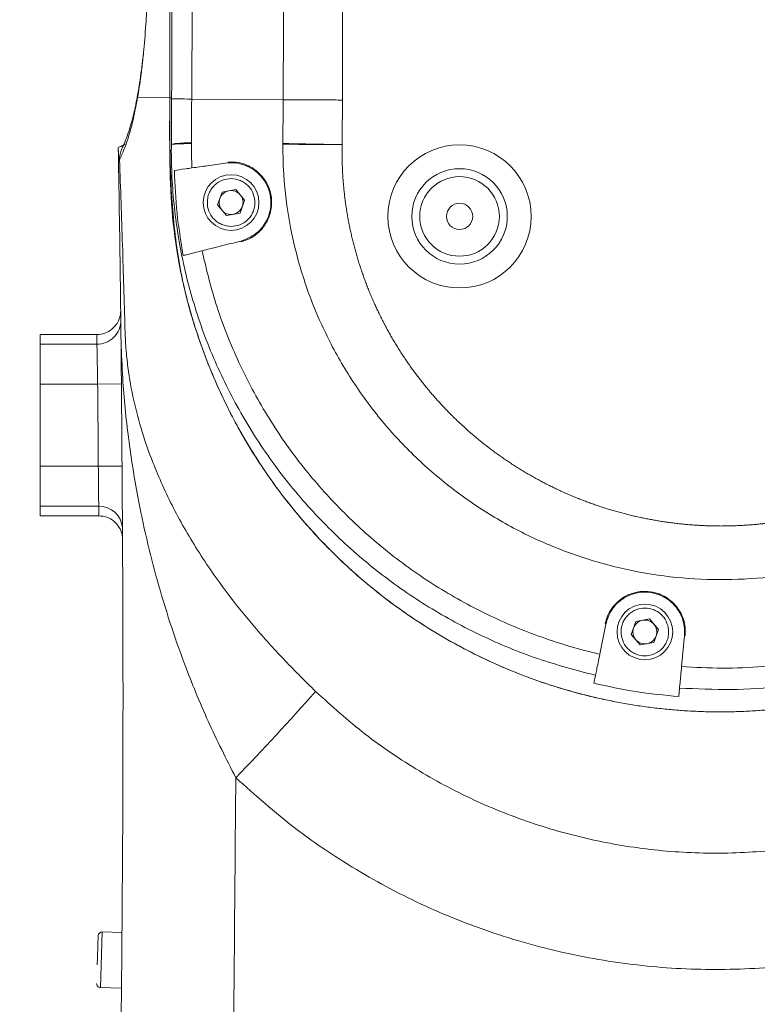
# Model space of a CAD drawing. Header units: millimetres. Extents: x 739 to 2359, y 424 to 1114.
# Tile 34 of 64: x 1781 to 1793, y 991 to 1006. Entities that reach past the tile are written whole.
import ezdxf

# ---------------------------------------------------------------- set-up
doc = ezdxf.new("R2010")
doc.units = ezdxf.units.MM
doc.header["$PDSIZE"] = -1
doc.layers.add('5', color=7, linetype='Continuous', lineweight=35)
doc.styles.add('SLDTEXTSTYLE0', font='TXT', dxfattribs={"width": 0.7})
doc.styles.get("Standard").update_dxf_attribs({"font": 'times.ttf'})
doc.dimstyles.new('ISO-25', dxfattribs={"dimtxt": 3.5, "dimasz": 2.5, "dimexe": 1.25, "dimexo": 0.625, "dimtad": 1, "dimdec": 0, "dimlfac": 8, "dimtxsty": 'Standard', "dimcen": 2.5, "dimadec": 0, "dimazin": 0, "dimtfac": 1, "dimtmove": 0, "dimatfit": 3, "dimfxl": 1, "dimarcsym": 0})
doc.dimstyles.new('SLDDIMSTYLE3', dxfattribs={"dimtxt": 3.5, "dimasz": 2.4, "dimexe": 0, "dimexo": 0.0625, "dimgap": 0.875, "dimtad": 2, "dimlfac": 2, "dimrnd": 1e-09, "dimzin": 12, "dimdsep": 46, "dimtxsty": 'SLDTEXTSTYLE0', "dimsah": 1, "dimcen": 0.09, "dimadec": 0, "dimazin": 3, "dimtfac": 1, "dimtdec": 3, "dimtofl": 0, "dimtmove": 0, "dimatfit": 3, "dimfxl": 1, "dimfrac": 2, "dimtolj": 1, "dimtzin": 12, "dimarcsym": 0})

# ---------------------------------------------------------------- blocks, each defined once
blk = doc.blocks.new('*D100')
at = {"color": 0, "lineweight": -2}
for p, q in [((1793.204, 1027.283), (1754.437, 1027.283)), ((1754.437, 962.183), (1754.437, 1024.883)), ((1793.204, 959.783), (1754.437, 959.783))]:
    blk.add_line(p, q, dxfattribs=at)
at = {"color": 0}
for points in [[(1754.837, 1024.883), (1754.037, 1024.883), (1754.437, 1027.283)], [(1754.037, 962.183), (1754.837, 962.183), (1754.437, 959.783)]]:
    blk.add_solid(points, dxfattribs=at)
at = {"layer": 'Defpoints', "color": 0}
for p in [(1754.437, 1027.283), (1793.267, 1027.283), (1793.267, 959.783)]:
    blk.add_point(p, dxfattribs=at)
at = {"color": 0, "lineweight": 5, "insert": (1750.062, 993.533), "char_height": 3.5, "attachment_point": 2, "rotation": 90, "style": 'SLDTEXTSTYLE0'}
blk.add_mtext('\\A1;540', dxfattribs=at)
blk = doc.blocks.new('*D106')
at = {"color": 0, "lineweight": -2}
for p, q in [((1800.579, 1047.408), (1639.38, 1047.408)), ((1639.38, 1045.008), (1639.38, 902.183)), ((1775.079, 899.783), (1639.38, 899.783))]:
    blk.add_line(p, q, dxfattribs=at)
at = {"color": 0}
for points in [[(1639.78, 1045.008), (1638.98, 1045.008), (1639.38, 1047.408)], [(1638.98, 902.183), (1639.78, 902.183), (1639.38, 899.783)]]:
    blk.add_solid(points, dxfattribs=at)
at = {"layer": 'Defpoints', "color": 0}
for p in [(1800.642, 1047.408), (1639.38, 899.783), (1775.141, 899.783)]:
    blk.add_point(p, dxfattribs=at)
at = {"color": 0, "lineweight": 5, "insert": (1636.755, 973.595), "char_height": 3.5, "attachment_point": 5, "rotation": 90, "style": 'SLDTEXTSTYLE0'}
blk.add_mtext('\\A1;1181', dxfattribs=at)
blk = doc.blocks.new('*D136')
at = {"color": 0, "lineweight": -2}
for start, end in [(95.6132, 128.9573), (149.4719, 184.3868)]:
    blk.add_arc((1793.267, 959.783), 24.508, start, end, dxfattribs=at)
at = {"color": 0}
for points in [[(1790.889, 983.774), (1790.85, 984.573), (1793.267, 984.291)], [(1768.434, 957.858), (1769.228, 957.959), (1769.131, 955.527)]]:
    blk.add_solid(points, dxfattribs=at)
at = {"layer": 'Defpoints', "color": 0}
for p in [(1793.267, 1027.283), (1779.8, 980.259), (1793.267, 959.783), (1793.267, 959.783), (1658.793, 936.072)]:
    blk.add_point(p, dxfattribs=at)
at = {"color": 0, "lineweight": 5, "insert": (1774.493, 975.536), "char_height": 3.5, "attachment_point": 5}
blk.add_mtext('100%%d', dxfattribs=at)

msp = doc.modelspace()

# ---------------------------------------------------------------- linework, layer by layer
at = {"color": 7, "linetype": 'Continuous', "lineweight": 5}
for p, q in [((1783.368051, 1005.437409), (1783.395478, 1005.688857)), ((1783.803674, 1004.929718), (1783.298999, 1004.937454)), ((1783.833119, 1004.929267), (1783.803674, 1004.929718)), ((1783.833027, 1004.914362), (1783.833119, 1004.929267)), ((1785.584844, 1004.899294), (1784.147845, 1004.909277)), ((1782.994713, 1004.138891), (1782.996768, 1004.020125)), ((1783.013989, 1003.954428), (1782.998263, 1003.932753)), ((1784.626419, 1003.447953), (1784.553681, 1003.244031)), ((1784.83939, 1003.486921), (1784.626419, 1003.447953)), ((1784.979622, 1003.321967), (1784.83939, 1003.486921)), ((1784.553681, 1003.244031), (1784.693913, 1003.079077)), ((1784.906884, 1003.118045), (1784.979622, 1003.321967)), ((1784.693913, 1003.079077), (1784.906884, 1003.118045)), ((1781.766652, 1001.207603), (1782.657505, 1001.207603)), ((1781.766652, 1001.054063), (1781.766652, 1001.207603)), ((1782.659348, 1001.054063), (1782.657505, 1001.207603)), ((1781.766652, 1001.054063), (1782.659348, 1001.054063)), ((1781.766652, 1000.429443), (1781.766652, 1001.054063)), ((1782.670155, 1000.429443), (1781.766652, 1000.429443)), ((1781.766652, 999.136554), (1781.766652, 1000.429443)), ((1782.670155, 1000.429443), (1783.045137, 1000.433111)), ((1781.766652, 999.136554), (1782.681076, 999.136554)), ((1781.766652, 998.511935), (1781.766652, 999.136554)), ((1782.681076, 999.136554), (1783.056066, 999.139221)), ((1782.687151, 998.511935), (1781.766652, 998.511935)), ((1781.766652, 998.358395), (1781.766652, 998.511935)), ((1782.687901, 998.358395), (1782.687151, 998.511935)), ((1781.766652, 998.358395), (1782.687901, 998.358395)), ((1791.126419, 996.697953), (1791.053681, 996.494031)), ((1791.33939, 996.736921), (1791.126419, 996.697953)), ((1791.479622, 996.571967), (1791.33939, 996.736921)), ((1790.558846, 996.183115), (1790.653902, 996.656134)), ((1791.406884, 996.368045), (1791.479622, 996.571967)), ((1791.053681, 996.494031), (1791.193913, 996.329077)), ((1791.888916, 996.474588), (1791.843198, 995.987543)), ((1791.193913, 996.329077), (1791.406884, 996.368045)), ((1790.466989, 995.726016), (1790.49227, 995.851819)), ((1791.811656, 995.651517), (1791.799122, 995.517989)), ((1783.051133, 991.807178), (1782.742667, 991.816872)), ((1782.715183, 990.942304), (1783.042301, 990.932024))]:
    msp.add_line(p, q, dxfattribs=at)
at = {"color": 8, "linetype": 'Continuous', "lineweight": 5}
for p, q in [((1784.720727, 1003.918843), (1784.720425, 1003.923114)), ((1782.742667, 991.816872), (1782.726046, 991.287997)), ((1782.726046, 991.287997), (1782.715183, 990.942304))]:
    msp.add_line(p, q, dxfattribs=at)
at = {"color": 8, "linetype": 'Continuous', "lineweight": 5, "flags": 128}
msp.add_lwpolyline([(1783.298999, 1004.937454), (1783.301856, 1004.999197), (1783.302535, 1005.003554)], dxfattribs=at)
at = {"color": 7, "linetype": 'Continuous', "lineweight": 5}
for centre, radius in [((1788.355951, 1003.064627), 1.125), ((1788.355951, 1003.064627), 0.75), ((1784.766652, 1003.282999), 0.4375), ((1788.355951, 1003.064627), 0.625), ((1788.355951, 1003.064627), 0.20625), ((1791.266652, 996.532999), 0.4375)]:
    msp.add_circle(centre, radius, dxfattribs=at)
at = {"color": 8, "linetype": 'Continuous', "lineweight": 5}
for centre, radius, start, end in [((1783.377008, 1003.967624), 0.363259, 153.6302419, 182.0818909), ((1782.68726, 998.137034), 0.374901, 5.1556227, 90.0167391)]:
    msp.add_arc(centre, radius, start, end, dxfattribs=at)
at = {"color": 7, "linetype": 'Continuous', "lineweight": 5}
for centre, radius, start, end in [((1784.766652, 1003.282999), 0.1875, 160.3688408, 220.3688408), ((1784.766652, 1003.282999), 0.1875, 100.3688408, 160.3688408), ((1784.766652, 1003.282999), 0.1875, 40.3688408, 100.3688408), ((1784.766652, 1003.282999), 0.1875, 340.3688408, 40.3688408), ((1784.766652, 1003.282999), 0.1875, 280.3688408, 340.3688408), ((1784.766652, 1003.282999), 0.1875, 220.3688408, 280.3688408), ((1782.659457, 1001.428952), 0.374889, 269.9832397, 0.6609798), ((1298.554642, 995.693894), 484.138674, 0.40742783, 0.56044132), ((1791.266652, 996.532999), 0.1875, 100.3688408, 160.3688408), ((1791.266652, 996.532999), 0.1875, 40.3688408, 100.3688408), ((1791.266652, 996.532999), 0.1875, 160.3688408, 220.3688408), ((1791.266652, 996.532999), 0.1875, 340.3688408, 40.3688408), ((1791.266652, 996.532999), 0.1875, 220.3688408, 280.3688408), ((1791.266652, 996.532999), 0.1875, 280.3688408, 340.3688408), ((1754.891212, 1023.146961), 41.623775, 316.0147972, 318.5588746), ((1782.740704, 991.754403), 0.0625, 88.2, 178.2), ((1782.717146, 991.004773), 0.0625, 178.2, 268.2)]:
    msp.add_arc(centre, radius, start, end, dxfattribs=at)
for points, knots in [([(1783.803674, 1004.929718), (1783.805344, 1007.895196), (1783.808042, 1012.688525), (1783.702883, 1019.308674), (1783.635758, 1023.303155), (1783.543522, 1025.808028), (1783.507208, 1026.824722), (1783.519117, 1027.841122), (1783.623552, 1028.878911), (1783.858262, 1029.924057), (1784.213421, 1030.963072), (1784.682377, 1031.956318), (1785.26208, 1032.889183), (1785.941604, 1033.751884), (1786.712682, 1034.533958), (1787.568457, 1035.222227), (1788.495028, 1035.811343), (1789.481543, 1036.294356), (1790.517299, 1036.660859), (1791.587434, 1036.91017), (1792.678576, 1037.039268), (1793.777125, 1037.042177), (1794.868875, 1036.923321), (1795.940814, 1036.684065), (1796.978116, 1036.323237), (1797.968876, 1035.849795), (1798.901429, 1035.269285), (1799.761277, 1034.585268), (1800.539961, 1033.809975), (1801.227788, 1032.953164), (1801.812548, 1032.023224), (1802.290348, 1031.034565), (1802.656036, 1029.998812), (1802.898672, 1028.927996), (1803.027128, 1027.836579), (1803.001376, 1026.026221), (1802.771996, 1023.516805), (1802.472552, 1020.299621), (1802.13214, 1017.085824), (1801.649921, 1011.763498), (1801.362299, 1007.506398), (1801.147292, 1004.324066)], [0, 0, 0, 0, 0.117031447, 0.18916691, 0.261302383, 0.27468657, 0.288090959, 0.301450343, 0.314773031, 0.329175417, 0.343623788, 0.358026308, 0.372428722, 0.386877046, 0.401279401, 0.41567952, 0.430125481, 0.444525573, 0.45893596, 0.473392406, 0.487802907, 0.502205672, 0.51665433, 0.531057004, 0.545458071, 0.559904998, 0.574306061, 0.588716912, 0.603173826, 0.617584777, 0.63198631, 0.64643371, 0.660835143, 0.675237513, 0.689685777, 0.704088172, 0.746588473, 0.78909842, 0.83161621, 0.874127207, 1, 1, 1, 1]), ([(1801.147292, 1004.324066), (1801.226004, 1005.493963), (1801.502109, 1009.597683), (1802.026489, 1016.132561), (1802.516345, 1021.819355), (1802.837659, 1024.894887), (1802.939907, 1025.863495), (1803.007417, 1026.834086), (1803.013759, 1027.804463), (1802.920121, 1028.812114), (1802.696903, 1029.844138), (1802.350625, 1030.886604), (1801.88987, 1031.884198), (1801.317724, 1032.822271), (1800.645031, 1033.690926), (1799.880188, 1034.479643), (1799.029934, 1035.175191), (1798.108073, 1035.772025), (1797.125592, 1036.262963), (1796.093254, 1036.637741), (1795.025943, 1036.895793), (1793.936208, 1037.03406), (1792.837541, 1037.046154), (1791.744226, 1036.93622), (1790.669932, 1036.705718), (1789.629456, 1036.353426), (1788.634793, 1035.888153), (1787.697726, 1035.315333), (1786.832685, 1034.638615), (1786.048045, 1033.870311), (1785.353161, 1033.019507), (1784.760406, 1032.09431), (1784.274505, 1031.108884), (1783.899113, 1030.076487), (1783.652182, 1029.006938), (1783.520513, 1027.916818), (1783.522115, 1024.914061), (1783.723872, 1020.015337), (1783.799354, 1012.716782), (1783.802144, 1007.68859), (1783.803674, 1004.929718)], [0, 0, 0, 0, 0.046276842, 0.162328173, 0.25874099, 0.271534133, 0.284372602, 0.297180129, 0.30991978, 0.3226298, 0.337038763, 0.351493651, 0.365902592, 0.380311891, 0.394767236, 0.409176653, 0.423579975, 0.438029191, 0.452432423, 0.466834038, 0.481281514, 0.495683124, 0.51009457, 0.524552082, 0.538963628, 0.553365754, 0.567813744, 0.582215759, 0.596618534, 0.611067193, 0.625469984, 0.639881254, 0.654338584, 0.668749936, 0.683135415, 0.69757241, 0.711977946, 0.801544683, 0.891111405, 1, 1, 1, 1]), ([(1786.251159, 1027.080542), (1786.313126, 1024.714703), (1786.440937, 1019.834984), (1786.532609, 1012.438742), (1786.521581, 1007.408893), (1786.516066, 1004.893786)], [0, 0, 0, 0, 0.31996893, 0.659959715, 1, 1, 1, 1]), ([(1783.833119, 1004.929267), (1783.839454, 1007.242781), (1783.852697, 1012.07857), (1783.770741, 1019.437374), (1783.640306, 1024.481118), (1783.57508, 1027.003337)], [0, 0, 0, 0, 0.314389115, 0.657147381, 1, 1, 1, 1]), ([(1785.584844, 1004.899294), (1785.59457, 1007.41063), (1785.607763, 1010.816616), (1785.577703, 1014.222452), (1785.569807, 1015.117062)], [0, 0, 0, 0, 0.737330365, 1, 1, 1, 1]), ([(1784.135918, 1014.807871), (1784.143664, 1013.828322), (1784.169752, 1010.528855), (1784.164122, 1007.229192), (1784.147845, 1004.90928), (1784.147845, 1004.909277)], [0, 0, 0, 0, 0.2968808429, 0.9999992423, 1, 1, 1, 1]), ([(1783.469549, 1007.822987), (1783.470429, 1007.664485), (1783.472188, 1007.347565), (1783.464691, 1006.887387), (1783.449787, 1006.459887), (1783.425738, 1006.033552), (1783.401208, 1005.717742), (1783.382481, 1005.558996), (1783.377924, 1005.520364)], [0, 0, 0, 0, 0.17297793, 0.345862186, 0.518629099, 0.691585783, 0.924945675, 1, 1, 1, 1]), ([(1783.379292, 1005.556054), (1783.37204, 1005.490367), (1783.355956, 1005.344684), (1783.330419, 1005.161156), (1783.312016, 1005.053726), (1783.303397, 1005.003408)], [0, 0, 0, 0, 0.303881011, 0.67395499, 1, 1, 1, 1]), ([(1783.298999, 1004.937454), (1783.27675, 1004.820392), (1783.232232, 1004.586174), (1783.161307, 1004.330332), (1783.0886, 1004.115953), (1783.038861, 1004.008273), (1783.013989, 1003.954428)], [0, 0, 0, 0, 0.247356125, 0.494909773, 0.747429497, 1, 1, 1, 1]), ([(1783.303162, 1005.007433), (1783.294559, 1004.959123), (1783.273454, 1004.840617), (1783.236597, 1004.675522), (1783.192907, 1004.505023), (1783.145509, 1004.354074), (1783.097708, 1004.226883), (1783.06641, 1004.16146), (1783.051109, 1004.129474)], [0, 0, 0, 0, 0.1025715, 0.2516095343, 0.4258791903, 0.6096181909, 0.8091421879, 1, 1, 1, 1]), ([(1783.803674, 1004.929718), (1783.801822, 1004.651932), (1783.798117, 1004.096421), (1783.81957, 1003.263782), (1783.918522, 1002.389066), (1784.133983, 1001.486196), (1784.460107, 1000.567618), (1784.887156, 999.690946), (1785.411824, 998.869072), (1786.024448, 998.110616), (1786.717375, 997.424818), (1787.484369, 996.823288), (1788.31305, 996.310658), (1789.193543, 995.89313), (1790.116096, 995.579601), (1791.067485, 995.370282), (1792.03645, 995.267692), (1793.010889, 995.277192), (1793.978215, 995.394753), (1794.926592, 995.618825), (1795.842858, 995.950347), (1796.71649, 996.381351), (1797.537021, 996.906619), (1798.291763, 997.522599), (1798.973519, 998.218258), (1799.574036, 998.985469), (1800.08285, 999.816641), (1800.495293, 1000.699331), (1800.804753, 1001.60075), (1800.992266, 1002.512755), (1801.088453, 1003.416574), (1801.127677, 1004.021547), (1801.147292, 1004.324066)], [0, 0, 0, 0, 0.02917868, 0.058350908, 0.08743748, 0.121466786, 0.155604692, 0.189634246, 0.223664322, 0.257803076, 0.291833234, 0.325844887, 0.359964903, 0.393976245, 0.427978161, 0.462088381, 0.496090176, 0.530102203, 0.564222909, 0.598235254, 0.632237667, 0.66634859, 0.700351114, 0.734348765, 0.7684546, 0.802452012, 0.836465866, 0.870588, 0.90460184, 0.93632263, 0.968157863, 1, 1, 1, 1]), ([(1801.147292, 1004.324066), (1801.12732, 1003.977343), (1801.087417, 1003.284575), (1800.96625, 1002.271671), (1800.713164, 1001.305953), (1800.36724, 1000.39473), (1799.921156, 999.527591), (1799.378745, 998.717365), (1798.749848, 997.972393), (1798.042173, 997.301807), (1797.262208, 996.717094), (1796.422476, 996.22256), (1795.532931, 995.824121), (1794.603436, 995.530612), (1793.647219, 995.342082), (1792.675989, 995.260723), (1791.701975, 995.291519), (1790.737657, 995.430148), (1789.794647, 995.674876), (1788.886101, 996.026245), (1788.022308, 996.475995), (1787.213532, 997.018893), (1786.472425, 997.65117), (1785.805933, 998.361612), (1785.222119, 999.141841), (1784.731361, 999.98413), (1784.338325, 1000.87602), (1784.034472, 1001.827554), (1783.861006, 1002.836606), (1783.801888, 1003.882039), (1783.803079, 1004.580476), (1783.803674, 1004.929718)], [0, 0, 0, 0, 0.0364837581, 0.0728963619, 0.1069263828, 0.1410649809, 0.1750951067, 0.2091253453, 0.2432640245, 0.2772939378, 0.3113106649, 0.3454357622, 0.379452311, 0.413471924, 0.4476002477, 0.4816201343, 0.5156260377, 0.5497405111, 0.5837465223, 0.6177399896, 0.6518416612, 0.6858348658, 0.7198374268, 0.7539482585, 0.7879508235, 0.8219782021, 0.8561142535, 0.8901420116, 0.9266401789, 0.9633175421, 1, 1, 1, 1]), ([(1783.828166, 1004.196294), (1783.828436, 1004.233431), (1783.829196, 1004.337974), (1783.830401, 1004.509923), (1783.831756, 1004.712143), (1783.832603, 1004.846957), (1783.833027, 1004.914364)], [0, 0, 0, 0, 0.155152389, 0.436768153, 0.718384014, 1, 1, 1, 1]), ([(1784.147845, 1004.909277), (1784.147845, 1004.909275), (1784.146248, 1004.681752), (1784.144534, 1004.45423), (1784.142665, 1004.226708), (1784.142665, 1004.226706)], [0, 0, 0, 0, 0.000010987, 0.999989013, 1, 1, 1, 1]), ([(1785.579573, 1004.20988), (1785.579573, 1004.209882), (1785.581428, 1004.439686), (1785.583136, 1004.669491), (1785.584844, 1004.899294)], [0, 0, 0, 0, 0.000010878, 1, 1, 1, 1]), ([(1786.516066, 1004.893789), (1786.515869, 1004.860757), (1786.515084, 1004.729095), (1786.513612, 1004.495265), (1786.512219, 1004.294467), (1786.51151, 1004.192299)], [0, 0, 0, 0, 0.141264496, 0.563064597, 1, 1, 1, 1]), ([(1783.104372, 1004.200678), (1783.104683, 1004.200879), (1783.105607, 1004.201478), (1783.075512, 1004.183838), (1783.037676, 1004.165205), (1782.999993, 1004.151015), (1782.992874, 1004.148334)], [0, 0, 0, 0, 0.172035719, 0.511437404, 0.907701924, 1, 1, 1, 1]), ([(1782.998263, 1003.932753), (1782.998145, 1003.93966), (1782.997881, 1003.955147), (1782.997438, 1003.981105), (1782.996587, 1004.030789), (1782.995649, 1004.085114), (1782.994694, 1004.140055), (1782.994637, 1004.1433), (1782.994611, 1004.144753)], [0, 0, 0, 0, 0.025720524, 0.05767047, 0.116095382, 0.337195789, 0.703334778, 1, 1, 1, 1]), ([(1783.827888, 1004.093312), (1783.827888, 1004.093314), (1783.82797, 1004.117123), (1783.828067, 1004.151453), (1783.828143, 1004.185768), (1783.828166, 1004.196294)], [0, 0, 0, 0, 0.000072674, 0.69329776, 1, 1, 1, 1]), ([(1784.142665, 1004.226706), (1784.059923, 1004.222292), (1783.89442, 1004.213464), (1783.850253, 1004.202018), (1783.828166, 1004.196294)], [0, 0, 0, 0, 0.499938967, 1, 1, 1, 1]), ([(1784.143434, 1004.209612), (1784.060403, 1004.207809), (1783.894485, 1004.204206), (1783.85026, 1004.19893), (1783.828166, 1004.196294)], [0, 0, 0, 0, 0.500428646, 1, 1, 1, 1]), ([(1784.142665, 1004.226706), (1784.142847, 1004.223855), (1784.14321, 1004.218155), (1784.143359, 1004.212459), (1784.143434, 1004.209612)], [0, 0, 0, 0, 0.500027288, 1, 1, 1, 1]), ([(1784.143434, 1004.209612), (1784.143434, 1004.209609), (1784.143821, 1004.081991), (1784.147086, 1003.954282), (1784.15035, 1003.826575)], [0, 0, 0, 0, 0.000019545, 1, 1, 1, 1]), ([(1785.579463, 1004.199188), (1785.57948, 1004.201019), (1785.579511, 1004.204583), (1785.579553, 1004.208147), (1785.579573, 1004.20988)], [0, 0, 0, 0, 0.513719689, 1, 1, 1, 1]), ([(1799.325369, 1003.727612), (1799.301773, 1003.480286), (1799.254503, 1002.984832), (1799.0798, 1002.258), (1798.832888, 1001.553669), (1798.506634, 1000.881956), (1798.109868, 1000.249848), (1797.643356, 999.659914), (1797.109266, 999.122276), (1796.515085, 998.643035), (1795.869487, 998.230141), (1795.178566, 997.891915), (1794.452076, 997.630677), (1793.698647, 997.450023), (1792.926853, 997.356084), (1792.146871, 997.34801), (1791.369673, 997.426192), (1790.605559, 997.593144), (1789.863889, 997.844214), (1789.155218, 998.176033), (1788.490094, 998.587072), (1787.875544, 999.069275), (1787.320277, 999.615927), (1786.833571, 1000.22172), (1786.418857, 1000.876326), (1786.081582, 1001.570907), (1785.828125, 1002.2973), (1785.659321, 1003.044523), (1785.58549, 1003.682962), (1785.58099, 1004.068407), (1785.579463, 1004.199188)], [0, 0, 0, 0, 0.035298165, 0.070710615, 0.106014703, 0.141295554, 0.176684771, 0.211967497, 0.248048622, 0.284242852, 0.320325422, 0.356815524, 0.393420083, 0.429911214, 0.466777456, 0.503760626, 0.540627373, 0.577634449, 0.614759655, 0.651765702, 0.688684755, 0.725722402, 0.762639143, 0.799263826, 0.83600697, 0.872629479, 0.908847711, 0.945183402, 0.981400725, 1, 1, 1, 1]), ([(1785.579463, 1004.199188), (1785.642228, 1004.198724), (1785.767153, 1004.197801), (1785.998441, 1004.196091), (1786.24876, 1004.194241), (1786.42402, 1004.192946), (1786.51151, 1004.192299)], [0, 0, 0, 0, 0.251387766, 0.500352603, 0.750573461, 1, 1, 1, 1]), ([(1785.579573, 1004.20988), (1785.642328, 1004.208696), (1785.767233, 1004.20634), (1785.998494, 1004.201977), (1786.248787, 1004.197255), (1786.424028, 1004.19395), (1786.51151, 1004.192299)], [0, 0, 0, 0, 0.251387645, 0.500352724, 0.750573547, 1, 1, 1, 1]), ([(1786.51151, 1004.192299), (1786.510991, 1004.16217), (1786.510244, 1004.118742), (1786.510088, 1004.048705), (1786.510598, 1003.982199), (1786.512328, 1003.902409), (1786.515155, 1003.82265), (1786.519083, 1003.742937), (1786.524108, 1003.663287), (1786.53023, 1003.583713), (1786.537445, 1003.50423), (1786.54437, 1003.438084), (1786.551978, 1003.372015), (1786.560269, 1003.306027), (1786.571307, 1003.226984), (1786.583435, 1003.148102), (1786.596652, 1003.069395), (1786.610958, 1002.990879), (1786.626348, 1002.912567), (1786.640073, 1002.847491), (1786.65447, 1002.782563), (1786.669538, 1002.717785), (1786.68869, 1002.640308), (1786.708906, 1002.563101), (1786.730179, 1002.486179), (1786.7525, 1002.409555), (1786.775874, 1002.333246), (1786.800293, 1002.257264), (1786.825751, 1002.181624), (1786.847826, 1002.118887), (1786.870553, 1002.056385), (1786.893923, 1001.994119), (1786.922988, 1001.91979), (1786.953076, 1001.84587), (1786.984179, 1001.772371), (1787.016284, 1001.699304), (1787.049386, 1001.626684), (1787.083478, 1001.554523), (1787.118552, 1001.482834), (1787.1546, 1001.41163), (1787.191616, 1001.340924), (1787.22959, 1001.270728), (1787.268518, 1001.201057), (1787.301747, 1001.143445), (1787.335563, 1001.086179), (1787.369966, 1001.02926), (1787.41218, 1000.961529), (1787.455315, 1000.894382), (1787.499364, 1000.827829), (1787.544317, 1000.761885), (1787.590161, 1000.696556), (1787.636887, 1000.631856), (1787.684485, 1000.567794), (1787.732947, 1000.504384), (1787.782262, 1000.441634), (1787.832422, 1000.379558), (1787.874918, 1000.328398), (1787.909327, 1000.287818), (1787.935339, 1000.257559), (1787.961555, 1000.227476), (1787.987974, 1000.197572), (1788.014594, 1000.167847), (1788.041415, 1000.138302), (1788.068436, 1000.10894), (1788.095655, 1000.079762), (1788.123072, 1000.05077), (1788.150685, 1000.021965), (1788.178493, 999.993346), (1788.206493, 999.964917), (1788.234685, 999.936678), (1788.263067, 999.908629), (1788.291637, 999.880774), (1788.329982, 999.84389), (1788.397738, 999.780022), (1788.49636, 999.690735), (1788.597347, 999.604132), (1788.700047, 999.519591), (1788.78356, 999.453618), (1788.868371, 999.389344), (1788.932622, 999.342001), (1788.997504, 999.295528), (1789.063006, 999.249932), (1789.129114, 999.20522), (1789.195815, 999.161398), (1789.263096, 999.118471), (1789.330943, 999.076444), (1789.399348, 999.035332), (1789.468294, 998.995132), (1789.537767, 998.955852), (1789.607759, 998.917505), (1789.666505, 998.886327), (1789.725559, 998.855738), (1789.784917, 998.825741), (1789.85662, 998.790697), (1789.928786, 998.756614), (1790.0014, 998.723499), (1790.074451, 998.691357), (1790.135678, 998.665389), (1790.184864, 998.645104), (1790.215689, 998.632631), (1790.246575, 998.620312), (1790.277522, 998.608147), (1790.314755, 998.593796), (1790.352082, 998.579693), (1790.389503, 998.565838), (1790.439518, 998.547696), (1790.502261, 998.525639), (1790.577898, 998.500171), (1790.653865, 998.475709), (1790.73015, 998.452257), (1790.80674, 998.429818), (1790.88362, 998.408396), (1790.960777, 998.387995), (1791.038197, 998.368613), (1791.115869, 998.350271), (1791.19378, 998.332969), (1791.271914, 998.316704), (1791.337199, 998.304012), (1791.402605, 998.291971), (1791.468129, 998.280578), (1791.546932, 998.267947), (1791.625896, 998.256365), (1791.705006, 998.245828), (1791.784248, 998.23633), (1791.863608, 998.22788), (1791.943073, 998.22048), (1792.022629, 998.214134), (1792.102263, 998.208844), (1792.181959, 998.204612), (1792.261705, 998.201437), (1792.341485, 998.19932), (1792.421287, 998.198263), (1792.501096, 998.198264), (1792.567598, 998.199149), (1792.634085, 998.200694), (1792.700556, 998.2029), (1792.780279, 998.206601), (1792.859946, 998.211353), (1792.939543, 998.217155), (1793.019057, 998.22401), (1793.098473, 998.231916), (1793.177778, 998.240871), (1793.256957, 998.250879), (1793.335996, 998.261936), (1793.414882, 998.274041), (1793.493599, 998.287198), (1793.572134, 998.3014), (1793.650473, 998.316644), (1793.728603, 998.332929), (1793.80651, 998.350247), (1793.871236, 998.365538), (1793.935804, 998.381471), (1794.000213, 998.398045), (1794.077234, 998.418958), (1794.153971, 998.440886), (1794.230411, 998.46383), (1794.306539, 998.487788), (1794.382341, 998.512758), (1794.457803, 998.538737), (1794.532911, 998.565722), (1794.607652, 998.593709), (1794.682012, 998.622692), (1794.755979, 998.652663), (1794.82954, 998.683619), (1794.890492, 998.71023), (1794.951173, 998.737448), (1795.01158, 998.765272), (1795.083618, 998.799623), (1795.155191, 998.834931), (1795.22629, 998.871187), (1795.296896, 998.908393), (1795.366998, 998.946538), (1795.436587, 998.985613), (1795.505645, 999.02562), (1795.574158, 999.066551), (1795.642116, 999.108398), (1795.709505, 999.151156), (1795.776307, 999.194824), (1795.842521, 999.23938), (1795.908132, 999.284819), (1795.962295, 999.323414), (1796.016065, 999.362551), (1796.06944, 999.402229), (1796.132845, 999.450699), (1796.195592, 999.500016), (1796.247326, 999.541812), (1796.288372, 999.575663), (1796.318984, 999.601259), (1796.349423, 999.62706), (1796.379687, 999.653066), (1796.409775, 999.679276), (1796.439685, 999.705689), (1796.469415, 999.732304), (1796.498965, 999.759119), (1796.528332, 999.786134), (1796.557515, 999.813348), (1796.586513, 999.840759), (1796.615324, 999.868366), (1796.643948, 999.896168), (1796.672382, 999.924163), (1796.700627, 999.95235), (1796.72868, 999.980727), (1796.765828, 1000.018815), (1796.81178, 1000.066895), (1796.866135, 1000.125333), (1796.919695, 1000.1845), (1796.972451, 1000.244386), (1797.024391, 1000.30498), (1797.075505, 1000.366273), (1797.125778, 1000.428258), (1797.175204, 1000.490921), (1797.223772, 1000.55425), (1797.271473, 1000.618235), (1797.318297, 1000.682865), (1797.364233, 1000.748128), (1797.401767, 1000.803033), (1797.438734, 1000.858317), (1797.475133, 1000.91398), (1797.517899, 1000.981364), (1797.559743, 1001.049324), (1797.600657, 1001.117848), (1797.640632, 1001.186924), (1797.679658, 1001.25654), (1797.71773, 1001.326683), (1797.754839, 1001.39734), (1797.790983, 1001.468496), (1797.826138, 1001.540145), (1797.85461, 1001.60025), (1797.882459, 1001.660644), (1797.909686, 1001.721323), (1797.941349, 1001.794582), (1797.972004, 1001.868269), (1798.00165, 1001.942368), (1798.030274, 1002.016868), (1798.057872, 1002.091753), (1798.084442, 1002.167009), (1798.109976, 1002.242624), (1798.134467, 1002.318582), (1798.157913, 1002.39487), (1798.180305, 1002.471473), (1798.198082, 1002.535561), (1798.215194, 1002.599827), (1798.231638, 1002.66427), (1798.250297, 1002.741867), (1798.267881, 1002.819715), (1798.28439, 1002.897798), (1798.299822, 1002.976101), (1798.314173, 1003.054609), (1798.327442, 1003.133308), (1798.339626, 1003.212182), (1798.350723, 1003.291215), (1798.360731, 1003.370395), (1798.369645, 1003.449704), (1798.377472, 1003.529129), (1798.384168, 1003.608656), (1798.389887, 1003.688262), (1798.392998, 1003.747986), (1798.394885, 1003.781134), (1798.395261, 1003.787723)], [0, 0, 0, 0, 0.004911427, 0.007079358, 0.011415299, 0.015751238, 0.020087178, 0.024423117, 0.028759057, 0.033094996, 0.037430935, 0.041766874, 0.043934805, 0.048270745, 0.052606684, 0.056942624, 0.061278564, 0.065614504, 0.069950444, 0.074286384, 0.076454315, 0.080790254, 0.085126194, 0.089462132, 0.09379807, 0.098134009, 0.102469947, 0.106805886, 0.111141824, 0.115477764, 0.117645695, 0.121981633, 0.126317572, 0.130653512, 0.13498945, 0.139325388, 0.143661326, 0.147997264, 0.152333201, 0.156669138, 0.161005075, 0.165341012, 0.169676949, 0.174012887, 0.176180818, 0.180516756, 0.184852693, 0.189188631, 0.193524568, 0.197860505, 0.202196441, 0.206532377, 0.210868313, 0.215204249, 0.219540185, 0.22387612, 0.228212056, 0.230379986, 0.232547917, 0.234715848, 0.236883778, 0.239051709, 0.24121964, 0.24338757, 0.245555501, 0.247723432, 0.249891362, 0.252059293, 0.254227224, 0.256395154, 0.258563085, 0.260731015, 0.262898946, 0.26723488, 0.275907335, 0.284579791, 0.288915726, 0.297588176, 0.30192411, 0.306260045, 0.31059598, 0.314931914, 0.319267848, 0.323603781, 0.327939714, 0.332275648, 0.336611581, 0.340947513, 0.345283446, 0.349619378, 0.353955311, 0.356123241, 0.360459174, 0.364795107, 0.36913104, 0.373466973, 0.377802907, 0.382138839, 0.38430677, 0.3864747, 0.38755866, 0.389726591, 0.391894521, 0.394062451, 0.396230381, 0.398398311, 0.402734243, 0.407070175, 0.411406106, 0.415742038, 0.42007797, 0.424413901, 0.428749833, 0.433085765, 0.437421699, 0.441757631, 0.446093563, 0.450429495, 0.452597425, 0.456933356, 0.461269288, 0.46560522, 0.46994115, 0.474277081, 0.478613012, 0.482948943, 0.487284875, 0.491620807, 0.495956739, 0.500292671, 0.504628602, 0.508964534, 0.513300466, 0.517636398, 0.519804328, 0.524140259, 0.52847619, 0.532812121, 0.537148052, 0.541483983, 0.545819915, 0.550155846, 0.554491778, 0.55882771, 0.563163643, 0.567499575, 0.571835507, 0.576171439, 0.580507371, 0.584843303, 0.589179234, 0.591347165, 0.595683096, 0.600019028, 0.604354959, 0.608690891, 0.613026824, 0.617362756, 0.62169869, 0.626034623, 0.630370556, 0.634706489, 0.639042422, 0.643378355, 0.647714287, 0.649882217, 0.65421815, 0.658554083, 0.662890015, 0.667225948, 0.671561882, 0.675897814, 0.680233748, 0.684569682, 0.688905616, 0.693241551, 0.697577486, 0.70191342, 0.706249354, 0.710585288, 0.714921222, 0.717089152, 0.721425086, 0.725761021, 0.730096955, 0.734432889, 0.73660082, 0.73876875, 0.740936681, 0.743104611, 0.745272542, 0.747440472, 0.749608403, 0.751776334, 0.753944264, 0.756112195, 0.758280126, 0.760448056, 0.762615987, 0.764783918, 0.766951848, 0.769119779, 0.77128771, 0.775623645, 0.779959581, 0.784295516, 0.788631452, 0.792967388, 0.797303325, 0.801639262, 0.805975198, 0.810311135, 0.814647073, 0.81898301, 0.823318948, 0.827654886, 0.829822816, 0.834158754, 0.838494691, 0.842830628, 0.847166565, 0.851502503, 0.855838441, 0.860174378, 0.864510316, 0.868846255, 0.873182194, 0.877518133, 0.879686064, 0.884022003, 0.888357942, 0.89269388, 0.897029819, 0.901365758, 0.905701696, 0.910037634, 0.914373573, 0.918709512, 0.923045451, 0.927381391, 0.931717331, 0.933885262, 0.938221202, 0.942557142, 0.946893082, 0.951229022, 0.955564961, 0.9599009, 0.964236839, 0.968572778, 0.972908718, 0.977244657, 0.981580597, 0.985916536, 0.990252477, 0.994588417, 0.998924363, 1, 1, 1, 1]), ([(1790.49227, 995.851819), (1790.187129, 995.932515), (1789.575946, 996.094144), (1788.699601, 996.459511), (1787.865301, 996.909381), (1787.087129, 997.45096), (1786.3724, 998.072726), (1785.724508, 998.774272), (1785.156961, 999.551689), (1784.677225, 1000.394496), (1784.29847, 1001.281536), (1784.0284, 1002.201806), (1783.864961, 1003.141239), (1783.827711, 1003.776505), (1783.827888, 1004.093309), (1783.827888, 1004.093312)], [0, 0, 0, 0, 0.0825922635, 0.1654285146, 0.2480175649, 0.3305771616, 0.413385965, 0.4959392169, 0.5805258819, 0.6653897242, 0.7499681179, 0.83322198, 0.9167493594, 0.9999993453, 1, 1, 1, 1]), ([(1783.0383, 1001.086986), (1783.035404, 1001.338318), (1783.02447, 1002.287402), (1783.009366, 1003.23563), (1782.998263, 1003.932753)], [0, 0, 0, 0, 0.264815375, 1, 1, 1, 1]), ([(1783.013989, 1003.954428), (1783.030138, 1003.507455), (1783.061968, 1002.626509), (1783.087579, 1001.737528), (1783.09981, 1001.299617), (1783.09981, 1001.299615)], [0, 0, 0, 0, 0.507376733, 0.999997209, 1, 1, 1, 1]), ([(1783.875637, 1003.787473), (1783.925095, 1003.794513), (1783.993097, 1003.804192), (1784.116655, 1003.821779), (1784.15035, 1003.826575)], [0, 0, 0, 0, 0.727303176, 1, 1, 1, 1]), ([(1784.15035, 1003.826575), (1784.231124, 1003.838073), (1784.407266, 1003.863144), (1784.58328, 1003.888198), (1784.678578, 1003.901762)], [0, 0, 0, 0, 0.458571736, 1, 1, 1, 1]), ([(1784.678578, 1003.901762), (1784.729849, 1003.905357), (1784.831036, 1003.912452), (1784.981007, 1003.876559), (1785.125836, 1003.803783), (1785.250977, 1003.690909), (1785.339675, 1003.54843), (1785.386552, 1003.399583), (1785.39632, 1003.254548), (1785.371467, 1003.100634), (1785.296921, 1002.932202), (1785.145801, 1002.762275), (1785.000927, 1002.707715), (1784.918921, 1002.676831)], [0, 0, 0, 0, 0.096224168, 0.189905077, 0.283414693, 0.38066116, 0.457429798, 0.518122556, 0.579017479, 0.636277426, 0.719761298, 0.84137161, 1, 1, 1, 1]), ([(1784.720727, 1003.918843), (1784.772576, 1003.91893), (1784.871568, 1003.919095), (1785.043793, 1003.867204), (1785.204336, 1003.762882), (1785.318827, 1003.614621), (1785.383814, 1003.465391), (1785.414747, 1003.28898), (1785.389096, 1003.108243), (1785.316852, 1002.950097), (1785.22308, 1002.828943), (1785.090699, 1002.722281), (1784.979872, 1002.684458), (1784.922094, 1002.664739)], [0, 0, 0, 0, 0.082078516, 0.156707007, 0.283020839, 0.379746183, 0.4505773, 0.540296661, 0.661510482, 0.734263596, 0.814937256, 0.903520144, 1, 1, 1, 1]), ([(1783.875637, 1003.787473), (1783.88502, 1003.563834), (1783.903849, 1003.115045), (1783.977558, 1002.671946), (1784.014536, 1002.44965)], [0, 0, 0, 0, 0.498316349, 1, 1, 1, 1]), ([(1784.397776, 1003.215505), (1784.394243, 1003.262795), (1784.388789, 1003.335805), (1784.41898, 1003.430199), (1784.455917, 1003.497526), (1784.505837, 1003.556252), (1784.583663, 1003.616453), (1784.697519, 1003.660828), (1784.819689, 1003.659644), (1784.913791, 1003.630909), (1784.981256, 1003.593681), (1785.03966, 1003.543786), (1785.101328, 1003.466202), (1785.122086, 1003.39597), (1785.135528, 1003.350493)], [0, 0, 0, 0, 0.119721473, 0.184832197, 0.249999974, 0.315110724, 0.380278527, 0.5, 0.619721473, 0.684832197, 0.749999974, 0.815110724, 0.880278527, 1, 1, 1, 1]), ([(1785.135528, 1003.350493), (1785.13906, 1003.303202), (1785.144514, 1003.230193), (1785.114323, 1003.135799), (1785.077386, 1003.068471), (1785.027466, 1003.009746), (1784.94964, 1002.949545), (1784.835784, 1002.90517), (1784.713614, 1002.906354), (1784.619513, 1002.935089), (1784.552048, 1002.972317), (1784.493643, 1003.022211), (1784.431975, 1003.099795), (1784.411217, 1003.170027), (1784.397776, 1003.215505)], [0, 0, 0, 0, 0.119721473, 0.184832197, 0.249999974, 0.315110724, 0.380278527, 0.5, 0.619721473, 0.684832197, 0.749999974, 0.815110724, 0.880278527, 1, 1, 1, 1]), ([(1784.918921, 1002.676831), (1784.865158, 1002.663326), (1784.757633, 1002.636316), (1784.59631, 1002.595792), (1784.447326, 1002.558367), (1784.352108, 1002.534448), (1784.31068, 1002.524041)], [0, 0, 0, 0, 0.265240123, 0.530480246, 0.795720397, 1, 1, 1, 1]), ([(1784.31068, 1002.524041), (1784.22566, 1002.502684), (1784.093284, 1002.469432), (1784.035285, 1002.454862), (1784.014536, 1002.44965)], [0, 0, 0, 0, 0.642263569, 1, 1, 1, 1]), ([(1784.31068, 1002.524041), (1784.372176, 1002.264728), (1784.505664, 1001.701836), (1784.827302, 1000.867812), (1785.256229, 1000.033441), (1785.774814, 999.259002), (1786.374182, 998.554742), (1787.04203, 997.925068), (1787.778348, 997.369075), (1788.576903, 996.897241), (1789.426568, 996.514694), (1790.096632, 996.294947), (1790.478291, 996.202605), (1790.558846, 996.183115)], [0, 0, 0, 0, 0.08508549, 0.184695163, 0.284640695, 0.384257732, 0.481640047, 0.579326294, 0.676714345, 0.775556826, 0.874708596, 0.973555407, 1, 1, 1, 1]), ([(1782.657505, 1001.207603), (1782.699653, 1001.211747), (1782.783951, 1001.220036), (1782.896143, 1001.284665), (1782.981485, 1001.379807), (1783.024644, 1001.485098), (1783.032708, 1001.556444), (1783.032484, 1001.585665), (1783.032471, 1001.587393)], [0, 0, 0, 0, 0.212872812, 0.425743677, 0.638671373, 0.851721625, 0.991231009, 1, 1, 1, 1]), ([(1783.09981, 1001.299615), (1783.09981, 1001.299612), (1783.102413, 1001.195413), (1783.113314, 1000.988238), (1783.153636, 1000.606765), (1783.232414, 1000.165648), (1783.364329, 999.673942), (1783.561576, 999.11409), (1783.84912, 998.477257), (1784.255172, 997.773453), (1784.700028, 997.138454), (1785.160766, 996.57421), (1785.610373, 996.076352), (1785.932976, 995.757377), (1786.093901, 995.598261)], [0, 0, 0, 0, 0.000001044, 0.043668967, 0.087466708, 0.170118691, 0.253164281, 0.336160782, 0.462801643, 0.589737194, 0.716126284, 0.810713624, 0.905577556, 1, 1, 1, 1]), ([(1782.403122, 970.313802), (1782.405193, 970.353345), (1782.409372, 970.433137), (1782.422521, 970.685633), (1782.441624, 971.057142), (1782.491799, 972.052598), (1782.563105, 973.543882), (1782.698451, 976.640352), (1782.850306, 980.842872), (1782.984226, 986.152395), (1783.056552, 991.29643), (1783.078051, 996.275917), (1783.05155, 999.483319), (1783.0383, 1001.086986)], [0, 0, 0, 0, 0.0041934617, 0.0084619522, 0.0246583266, 0.0408718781, 0.105529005, 0.1702011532, 0.342583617, 0.5149860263, 0.6873826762, 0.8436946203, 1, 1, 1, 1]), ([(1782.670155, 1000.429443), (1782.669541, 1000.46826), (1782.667818, 1000.577077), (1782.664923, 1000.748353), (1782.662009, 1000.911777), (1782.659882, 1001.025992), (1782.659526, 1001.044706), (1782.659348, 1001.054063)], [0, 0, 0, 0, 0.121764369, 0.341345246, 0.560908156, 0.780456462, 1, 1, 1, 1]), ([(1784.840317, 994.240391), (1784.691937, 994.535427), (1784.39506, 995.125735), (1783.972679, 996.159372), (1783.58921, 997.335456), (1783.314561, 998.520568), (1783.147075, 999.57886), (1783.06545, 1000.387496), (1783.045644, 1000.897789), (1783.0383, 1001.086986)], [0, 0, 0, 0, 0.135397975, 0.270903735, 0.463170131, 0.655559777, 0.788659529, 0.921643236, 1, 1, 1, 1]), ([(1791.843198, 995.987543), (1792.056132, 995.976458), (1792.482, 995.954289), (1793.223896, 995.986456), (1794.062846, 996.099009), (1794.983128, 996.330591), (1795.871268, 996.662329), (1796.714379, 997.09404), (1797.503005, 997.616568), (1798.1974, 998.198156), (1798.793889, 998.82293), (1799.305986, 999.468794), (1799.589613, 999.938497), (1799.731245, 1000.173048)], [0, 0, 0, 0, 0.067855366, 0.135711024, 0.23611672, 0.336842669, 0.437244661, 0.537387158, 0.637851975, 0.737986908, 0.825253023, 0.912738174, 1, 1, 1, 1]), ([(1800.018573, 999.999407), (1799.816463, 999.671342), (1799.412235, 999.015196), (1798.683344, 998.190929), (1797.90907, 997.499322), (1797.108721, 996.93504), (1796.250309, 996.462664), (1795.342579, 996.092067), (1794.399037, 995.823364), (1793.486877, 995.671682), (1792.621132, 995.612714), (1792.081481, 995.638583), (1791.811656, 995.651517)], [0, 0, 0, 0, 0.117995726, 0.23599678, 0.335629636, 0.435591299, 0.535233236, 0.634988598, 0.735062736, 0.834822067, 0.917411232, 1, 1, 1, 1]), ([(1782.687151, 998.511935), (1782.687122, 998.515458), (1782.687043, 998.525335), (1782.686456, 998.597047), (1782.685207, 998.738477), (1782.683404, 998.925754), (1782.681852, 999.066287), (1782.681076, 999.136554)], [0, 0, 0, 0, 0.121711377, 0.3412758, 0.560845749, 0.780421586, 1, 1, 1, 1]), ([(1783.057098, 998.037674), (1783.05616, 998.047065), (1783.051041, 998.098286), (1783.010697, 998.186058), (1782.92686, 998.281365), (1782.81427, 998.345953), (1782.730024, 998.354248), (1782.687901, 998.358395)], [0, 0, 0, 0, 0.053172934, 0.290015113, 0.526719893, 0.763358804, 1, 1, 1, 1]), ([(1790.64162, 996.658469), (1790.655777, 996.709585), (1790.682807, 996.807184), (1790.782315, 996.962044), (1790.931091, 997.089773), (1791.11028, 997.158159), (1791.275837, 997.176767), (1791.457622, 997.152877), (1791.625783, 997.071106), (1791.756396, 996.950177), (1791.843461, 996.819674), (1791.902984, 996.655982), (1791.901926, 996.536067), (1791.901374, 996.47355)], [0, 0, 0, 0, 0.082037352, 0.156637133, 0.282903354, 0.37964074, 0.450487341, 0.540173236, 0.661378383, 0.734152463, 0.814855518, 0.903475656, 1, 1, 1, 1]), ([(1790.653902, 996.656134), (1790.67726, 996.730574), (1790.722803, 996.875714), (1790.87659, 997.03641), (1791.053716, 997.12969), (1791.229761, 997.164699), (1791.39781, 997.151459), (1791.548484, 997.097474), (1791.691873, 997.002972), (1791.824457, 996.844225), (1791.893043, 996.654564), (1791.890054, 996.524217), (1791.888916, 996.474588)], [0, 0, 0, 0, 0.140106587, 0.273178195, 0.368996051, 0.444880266, 0.521192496, 0.588355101, 0.657950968, 0.765177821, 0.910592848, 1, 1, 1, 1]), ([(1790.897776, 996.465505), (1790.894243, 996.512795), (1790.888789, 996.585805), (1790.91898, 996.680199), (1790.955917, 996.747526), (1791.005837, 996.806252), (1791.083663, 996.866453), (1791.197519, 996.910828), (1791.319689, 996.909644), (1791.413791, 996.880909), (1791.481256, 996.843681), (1791.53966, 996.793786), (1791.601328, 996.716202), (1791.622086, 996.64597), (1791.635528, 996.600493)], [0, 0, 0, 0, 0.119721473, 0.184832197, 0.249999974, 0.315110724, 0.380278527, 0.5, 0.619721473, 0.684832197, 0.749999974, 0.815110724, 0.880278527, 1, 1, 1, 1]), ([(1791.635528, 996.600493), (1791.63906, 996.553202), (1791.644514, 996.480193), (1791.614323, 996.385799), (1791.577386, 996.318471), (1791.527466, 996.259746), (1791.44964, 996.199545), (1791.335784, 996.15517), (1791.213614, 996.156354), (1791.119513, 996.185089), (1791.052048, 996.222317), (1790.993643, 996.272211), (1790.931975, 996.349795), (1790.911217, 996.420027), (1790.897776, 996.465505)], [0, 0, 0, 0, 0.119721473, 0.184832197, 0.249999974, 0.315110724, 0.380278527, 0.5, 0.619721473, 0.684832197, 0.749999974, 0.815110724, 0.880278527, 1, 1, 1, 1]), ([(1790.49227, 995.851819), (1790.503543, 995.907916), (1790.520256, 995.991082), (1790.54937, 996.13596), (1790.558846, 996.183115)], [0, 0, 0, 0, 0.674519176, 1, 1, 1, 1]), ([(1791.843198, 995.987543), (1791.834224, 995.891944), (1791.821003, 995.751091), (1791.813928, 995.67573), (1791.811656, 995.651517)], [0, 0, 0, 0, 0.678709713, 1, 1, 1, 1]), ([(1790.466989, 995.726016), (1790.686293, 995.678428), (1791.126254, 995.582959), (1791.574373, 995.53969), (1791.799122, 995.517989)], [0, 0, 0, 0, 0.498462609, 1, 1, 1, 1]), ([(1786.093901, 995.598261), (1786.34828, 995.368645), (1786.85786, 994.908669), (1787.714066, 994.33369), (1788.624399, 993.851098), (1789.586601, 993.479239), (1790.58441, 993.217174), (1791.605841, 993.068748), (1792.63785, 993.040287), (1793.666663, 993.12797), (1794.678852, 993.330676), (1795.660665, 993.649226), (1796.598654, 994.077211), (1797.520093, 994.620085), (1798.079386, 995.078189), (1798.373159, 995.318811)], [0, 0, 0, 0, 0.0761289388, 0.1525041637, 0.2286316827, 0.3048689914, 0.3813557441, 0.4575933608, 0.5338896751, 0.6104363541, 0.6867335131, 0.7629597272, 0.8394346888, 0.9156618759, 1, 1, 1, 1]), ([(1784.840317, 994.240391), (1784.825066, 992.322948), (1784.794563, 988.487905), (1784.679996, 982.647498), (1784.519335, 976.719215), (1784.368371, 972.709304), (1784.292886, 970.704278)], [0, 0, 0, 0, 0.244332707, 0.488685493, 0.744333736, 1, 1, 1, 1]), ([(1799.566154, 993.902802), (1799.211853, 993.617316), (1798.537704, 993.074105), (1797.430002, 992.43183), (1796.304381, 991.926296), (1795.127971, 991.550781), (1793.916693, 991.312263), (1792.686567, 991.209582), (1791.452737, 991.243863), (1790.231204, 991.419478), (1789.03718, 991.729281), (1787.884184, 992.169047), (1786.791308, 992.740293), (1785.761471, 993.421831), (1785.147042, 993.967828), (1784.840317, 994.240391)], [0, 0, 0, 0, 0.084459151, 0.160705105, 0.237194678, 0.313441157, 0.389673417, 0.466148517, 0.54238045, 0.618569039, 0.694999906, 0.771187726, 0.847377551, 0.923810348, 1, 1, 1, 1]), ([(1782.678029, 991.749825), (1782.678059, 991.750784), (1782.678143, 991.753457), (1782.676727, 991.708397), (1782.674794, 991.646891), (1782.672898, 991.58654), (1782.67075, 991.518206), (1782.667757, 991.422978), (1782.66547, 991.350182), (1782.663988, 991.303045)], [0, 0, 0, 0, 0.118259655, 0.32938616, 0.444207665, 0.559129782, 0.673951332, 0.788873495, 1, 1, 1, 1])]:
    msp.add_open_spline(points, degree=3, knots=knots, dxfattribs=at)
at = {"color": 8, "linetype": 'Continuous', "lineweight": 5}
msp.add_open_spline([(1783.377924, 1005.520364), (1783.36857, 1005.433906), (1783.34409, 1005.207624), (1783.31622, 1005.040638), (1783.298999, 1004.937454)], degree=3, knots=[0, 0, 0, 0, 0.382079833, 1, 1, 1, 1], dxfattribs=at)
at = {"color": 7, "linetype": 'Continuous', "lineweight": 5}
for points in [[(1783.833027, 1004.914362), (1783.855325, 1004.913634), (1783.899922, 1004.912179), (1784.065204, 1004.910244), (1784.147845, 1004.909277)], [(1786.516066, 1004.893789), (1786.428474, 1004.894306), (1786.253288, 1004.895342), (1786.002801, 1004.896823), (1785.771968, 1004.898187), (1785.647218, 1004.898925), (1785.584844, 1004.899294)]]:
    msp.add_open_spline(points, degree=3, dxfattribs=at)
at = {"layer": '5', "color": 0, "lineweight": 5}
msp.add_arc((1793.266652, 959.782999), 136.547651, 314.61576188, 195, dxfattribs=at)

# ---------------------------------------------------------------- dimensions: what is measured, and where the dimension line sits
at = {"color": 3, "lineweight": 5}
dim = msp.add_linear_dim(base=(1639.380191, 899.782999), p1=(1800.641652, 1047.407999), p2=(1775.141223, 899.782999), angle=90, text='1181', dimstyle='SLDDIMSTYLE3', dxfattribs=at)
dim.commit()
dim.dimension.update_dxf_attribs({"geometry": '*D106', "text_midpoint": (1639.380191, 973.595499), "dimtype": 160})
dim = msp.add_angular_dim_2l(base=(1779.799529, 980.258765), line1=((1793.266652, 959.782999), (1658.793466, 936.071748)), line2=((1793.266652, 959.782999), (1793.266652, 1027.282999)), dimstyle='ISO-25', override={"dimasz": 2.4, "dimexe": 1, "dimexo": 0, "dimgap": 1.524, "dimtih": 1, "dimtoh": 1, "dimlfac": 2.5, "dimzin": 0, "dimpost": '<>', "dimtdec": 3, "dimtvp": 0.1, "dimtzin": 0}, dxfattribs=at)
dim.commit()
dim.dimension.update_dxf_attribs({"geometry": '*D136', "text_midpoint": (1774.492773, 975.536153)})
at = {"color": 1, "lineweight": 5}
dim = msp.add_linear_dim(base=(1754.437482, 1027.282999), p1=(1793.266652, 959.782999), p2=(1793.266652, 1027.282999), angle=90, text='540', dimstyle='SLDDIMSTYLE3', dxfattribs=at)
dim.commit()
dim.dimension.update_dxf_attribs({"geometry": '*D100', "text_midpoint": (1754.437482, 993.532999), "dimtype": 160})

doc.saveas('drawing.dxf')
